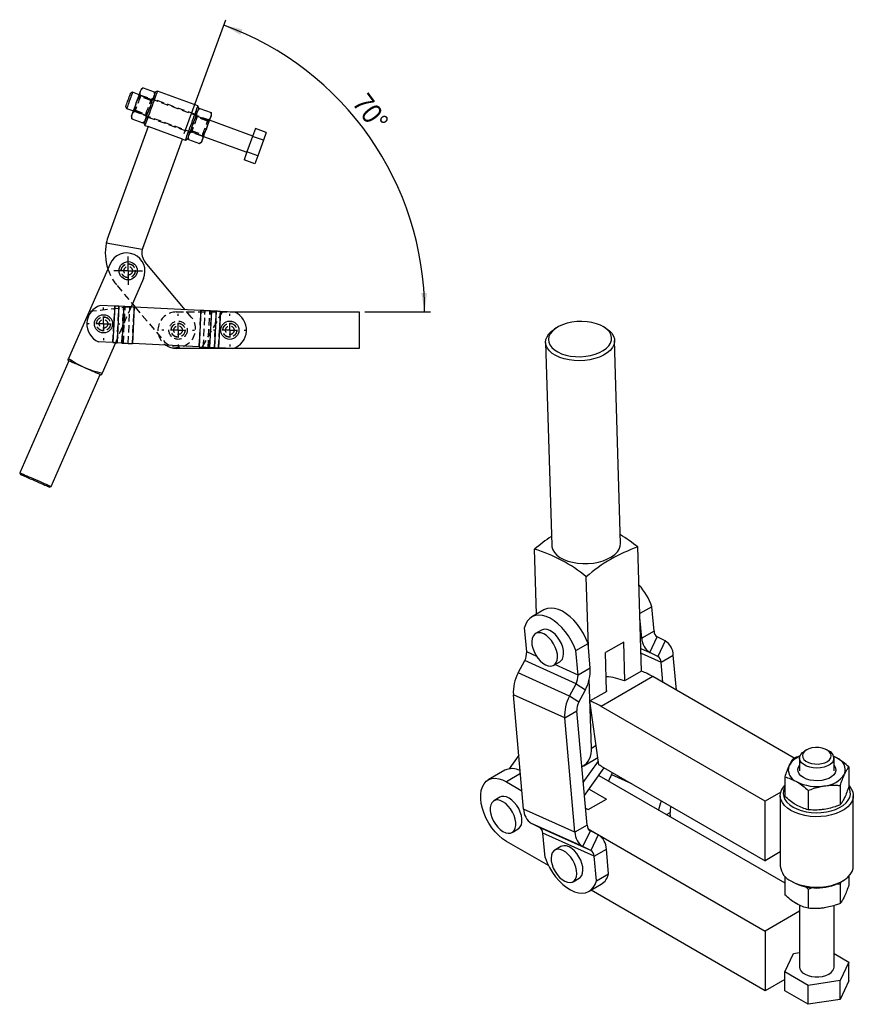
# Model space of a CAD drawing. Extents: x 62 to 368, y 48 to 282.
# Tile 4 of 4: x 223 to 368, y 111 to 282. Entities that reach past the tile are written whole.
import ezdxf

# ---------------------------------------------------------------- set-up
doc = ezdxf.new("R2010")
doc.units = 0
doc.linetypes.add('SLD-SÓLIDA', pattern=[0])
doc.linetypes.add('SLD-TRACEJADA', pattern=[1.905, 1.27, -0.635])
doc.layers.get('0').update_dxf_attribs({"linetype": 'CONTINUOUS'})
doc.styles.add('SLDTEXTSTYLE0', font='GOTHIC.TTF', dxfattribs={"width": 0.913})
doc.dimstyles.new('SLDDIMSTYLE5', dxfattribs={"dimtxt": 3.5, "dimasz": 3.302, "dimexe": 0, "dimexo": 0.0625, "dimgap": 0.875, "dimtad": 1, "dimdec": 4, "dimlfac": 2, "dimzin": 12, "dimtxsty": 'SLDTEXTSTYLE0', "dimsah": 1, "dimcen": 0.09, "dimazin": 3, "dimtfac": 1, "dimtofl": 0, "dimtmove": 0, "dimatfit": 3, "dimtolj": 1, "dimtzin": 12})

# ---------------------------------------------------------------- blocks, each defined once
blk = doc.blocks.new('*D11')
for p, q in [((251.43, 262.28), (258.65, 282.1)), ((282.85, 231.26), (294.24, 231.26))]:
    blk.add_line(p, q)
blk.add_arc((240.14, 231.26), 53.1, 0, 70)
for points in [[(258.3, 281.16), (261.18, 279.47), (261.56, 280.41)], [(293.24, 231.26), (293.65, 234.58), (292.63, 234.55)]]:
    blk.add_solid(points)
at = {"insert": (283.33, 269.65, 0.05), "char_height": 3.5, "attachment_point": 1, "rotation": 306.7268, "style": 'SLDTEXTSTYLE0'}
blk.add_mtext('70°', dxfattribs=at)
blk = doc.blocks.new('SW_CENTERMARKSYMBOL_4')
at = {"color": 0}
for p, q in [((0, 2.5), (0, 2.8375)), ((-2.5, 0), (-2.8375, 0)), ((0, 0), (-1.25, 0)), ((0, 0), (0, 1.25)), ((0, 0), (0, -1.25)), ((0, 0), (1.25, 0)), ((2.5, 0), (2.8375, 0)), ((0, -2.5), (0, -2.8375))]:
    blk.add_line(p, q, dxfattribs=at)
blk = doc.blocks.new('SW_CENTERMARKSYMBOL_5')
at = {"color": 0}
for p, q in [((0, 1.25), (0, 2.475)), ((-1.25, 0), (-2.475, 0)), ((0, 0), (-1.25, 0)), ((0, 0), (0, 1.25)), ((0, 0), (0, -1.25)), ((0, 0), (1.25, 0)), ((1.25, 0), (2.475, 0)), ((0, -1.25), (0, -2.475))]:
    blk.add_line(p, q, dxfattribs=at)
blk = doc.blocks.new('SW_CENTERMARKSYMBOL_6')
at = {"color": 0}
for p, q in [((0, 2.5), (0, 2.8375)), ((-2.5, 0), (-2.8375, 0)), ((0, 0), (-1.25, 0)), ((0, 0), (0, 1.25)), ((0, 0), (0, -1.25)), ((0, 0), (1.25, 0)), ((2.5, 0), (2.8375, 0)), ((0, -2.5), (0, -2.8375))]:
    blk.add_line(p, q, dxfattribs=at)
blk = doc.blocks.new('SW_CENTERMARKSYMBOL_7')
at = {"color": 0}
for p, q in [((0, 2.5), (0, 2.8375)), ((-2.5, 0), (-2.8375, 0)), ((0, 0), (-1.25, 0)), ((0, 0), (0, 1.25)), ((0, 0), (0, -1.25)), ((0, 0), (1.25, 0)), ((2.5, 0), (2.8375, 0)), ((0, -2.5), (0, -2.8375))]:
    blk.add_line(p, q, dxfattribs=at)

msp = doc.modelspace()

# ---------------------------------------------------------------- linework, layer by layer
at = {"color": 7, "linetype": 'SLD-SÓLIDA'}
for p, q in [((242.423227, 269.470628), (242.102799, 269.321211)), ((243.597843, 269.043103), (242.423227, 269.470628)), ((243.788302, 268.913522), (245.717883, 268.211212)), ((244.281965, 270.269852), (243.939863, 269.982796)), ((244.281965, 270.269852), (246.211547, 269.567542)), ((246.289095, 269.127745), (246.211547, 269.567542)), ((246.754882, 269.676533), (246.434453, 269.527115)), ((253.802576, 267.11138), (246.754882, 269.676533)), ((241.247749, 266.971979), (241.397167, 266.651549)), ((241.397167, 266.651549), (242.571783, 266.224023)), ((242.800974, 266.200863), (244.730556, 265.498553)), ((253.951995, 266.790953), (253.802576, 267.11138)), ((254.148737, 266.678643), (253.806636, 266.391583)), ((254.148737, 266.678643), (256.078319, 265.976332)), ((256.155867, 265.536532), (256.078319, 265.976332)), ((242.229763, 265.284333), (242.307311, 264.844533)), ((242.307311, 264.844533), (244.236893, 264.142223)), ((244.236893, 264.142223), (244.578994, 264.429282)), ((244.433636, 264.029913), (244.583054, 263.709486)), ((253.655074, 265.322313), (255.584656, 264.620002)), ((263.331389, 261.86068), (255.813847, 264.596842)), ((245.123377, 263.512824), (238.225615, 244.561378)), ((244.583054, 263.709486), (245.123377, 263.512824)), ((251.090425, 261.340994), (245.123377, 263.512824)), ((252.667747, 262.609653), (254.597328, 261.907343)), ((263.805685, 263.163801), (263.312021, 261.807472)), ((265.68507, 262.47976), (263.805685, 263.163801)), ((265.68507, 262.47976), (265.191408, 261.12343)), ((244.192663, 242.38955), (251.090425, 261.340994)), ((251.090425, 261.340994), (251.630748, 261.144333)), ((251.630748, 261.144333), (251.951176, 261.29375)), ((252.096535, 261.69312), (252.174083, 261.253323)), ((252.174083, 261.253323), (254.103665, 260.551013)), ((254.103665, 260.551013), (254.445767, 260.838069)), ((254.787787, 261.777762), (262.305327, 259.041602)), ((263.312021, 261.807472), (262.324694, 259.09481)), ((265.191408, 261.12343), (263.312021, 261.807472)), ((265.191408, 261.12343), (264.204079, 258.410771)), ((262.324694, 259.09481), (261.831031, 257.738482)), ((264.204079, 258.410771), (262.324694, 259.09481)), ((263.710417, 257.054441), (261.831031, 257.738482)), ((264.204079, 258.410771), (263.710417, 257.054441)), ((244.110636, 242.116719), (237.853872, 243.219955)), ((251.562211, 231.66221), (244.626784, 239.92753)), ((238.508506, 239.624454), (231.314758, 223.192998)), ((244.325457, 237.077772), (242.162515, 232.137332)), ((239.331987, 232.280405), (236.837992, 232.406467)), ((239.331987, 232.280405), (239.011426, 225.938501)), ((240.062408, 232.243484), (239.741847, 225.901581)), ((240.888489, 232.201729), (240.062408, 232.243484)), ((240.888489, 232.201729), (240.567928, 225.859826)), ((242.714542, 232.109428), (242.393981, 225.767525)), ((242.406526, 232.694685), (242.905723, 232.099765)), ((254.330088, 231.522304), (242.714542, 232.109428)), ((254.330088, 231.522304), (254.009527, 225.1804)), ((256.156141, 231.430003), (255.83558, 225.0881)), ((256.982222, 231.388248), (256.156141, 231.430003)), ((256.982222, 231.388248), (256.661661, 225.046344)), ((257.712643, 231.351327), (257.392082, 225.009424)), ((260.206638, 231.225265), (257.712643, 231.351327)), ((259.428201, 231.264612), (281.848009, 231.264612)), ((281.848009, 231.264612), (281.848009, 224.914612)), ((316.130872, 228.475792), (315.766784, 228.236145)), ((324.667976, 228.50071), (324.290298, 228.718304)), ((327.330209, 191.016012), (326.281257, 226.308397)), ((239.011426, 225.938501), (236.517431, 226.064564)), ((239.439179, 225.91688), (237.131708, 220.646317)), ((240.567928, 225.859826), (239.741847, 225.901581)), ((254.009527, 225.1804), (242.393981, 225.767525)), ((259.267818, 224.914612), (250.023009, 224.914612)), ((256.661661, 225.046344), (255.83558, 225.0881)), ((259.886077, 224.883361), (257.392082, 225.009424)), ((281.848009, 224.914612), (259.97947, 224.914612)), ((314.286554, 225.951898), (315.335506, 190.659506)), ((231.320763, 222.770362), (222.797178, 203.301383)), ((228.293508, 200.895071), (236.817094, 220.364049)), ((222.797178, 203.301383), (222.925927, 202.972107)), ((227.964232, 200.766319), (228.293508, 200.895071)), ((330.97112, 168.789416), (330.329368, 190.381387)), ((312.710504, 178.705494), (312.374327, 190.016319)), ((321.713601, 172.933812), (321.349112, 185.197196)), ((332.75693, 179.996019), (330.673782, 178.793443)), ((333.137957, 175.721767), (332.75693, 179.996019)), ((313.982396, 179.439743), (311.861075, 178.215131)), ((331.016637, 174.497155), (330.693857, 178.118004)), ((310.987227, 172.123423), (310.606199, 176.397678)), ((313.589438, 175.933005), (312.528777, 175.320698)), ((333.137957, 175.721767), (331.016637, 174.497155)), ((332.419925, 172.016677), (333.699273, 174.729575)), ((335.079879, 174.037971), (333.699273, 174.729575)), ((319.534033, 172.362603), (321.655354, 173.587215)), ((322.036381, 169.312963), (321.655354, 173.587215)), ((327.871763, 173.852185), (324.689783, 172.015266)), ((328.071982, 167.11578), (327.871763, 173.852185)), ((335.079879, 174.037971), (333.800532, 171.325076)), ((319.915061, 168.088351), (319.534033, 172.362603)), ((324.890002, 165.278862), (324.689783, 172.015266)), ((333.800532, 171.325076), (332.419925, 172.016677)), ((334.361845, 170.332885), (336.483165, 171.557497)), ((337.025564, 165.473034), (336.483165, 171.557497)), ((309.520905, 168.472094), (310.649097, 170.611996)), ((319.576932, 166.576921), (310.649097, 170.611996)), ((315.703519, 169.821287), (316.764179, 170.433593)), ((334.674063, 166.830527), (334.361845, 170.332885)), ((318.44874, 164.437018), (309.520905, 168.472094)), ((322.036381, 169.312963), (319.915061, 168.088351)), ((330.97112, 168.789416), (328.001271, 167.074959)), ((318.44874, 164.437018), (319.576932, 166.576921)), ((319.576932, 166.576921), (321.191057, 165.53439)), ((322.234408, 155.411075), (321.879065, 167.366719)), ((332.93358, 167.835285), (323.953324, 162.651094)), ((357.499158, 153.653879), (332.93358, 167.835285)), ((317.603415, 160.658449), (308.675581, 164.693524)), ((310.450182, 144.786588), (308.675581, 164.693524)), ((320.062865, 163.39449), (318.44874, 164.437018)), ((320.062865, 163.39449), (321.191057, 165.53439)), ((321.990864, 163.605225), (324.960712, 165.319682)), ((324.960712, 165.319682), (324.887943, 165.348097)), ((323.551076, 152.486729), (321.990864, 163.605225)), ((317.603415, 160.658449), (319.724735, 161.883061)), ((321.499337, 141.976125), (319.724735, 161.883061)), ((352.474768, 146.186014), (323.953324, 162.651094)), ((319.378017, 140.751513), (317.603415, 160.658449)), ((309.612113, 154.18779), (307.934779, 151.801245)), ((359.686968, 155.085978), (359.333357, 154.881779)), ((363.576689, 154.881778), (363.223078, 155.085977)), ((320.836, 149.417232), (323.458251, 153.148223)), ((320.921758, 152.321226), (323.375524, 153.737756)), ((358.455025, 153.657364), (358.455025, 151.446942)), ((364.455022, 151.446943), (364.455022, 153.657366)), ((307.191817, 151.538036), (304.292679, 149.864399)), ((321.039385, 147.13572), (324.452944, 151.992602)), ((323.953324, 152.281026), (352.474768, 135.815947)), ((325.742291, 150.809694), (325.919565, 151.145939)), ((367.0318, 152.113996), (367.0318, 148.760595)), ((307.467421, 149.550023), (310.164336, 147.993127)), ((323.51313, 150.655415), (355.878248, 131.97143)), ((355.878247, 150.388725), (355.878247, 147.035324)), ((321.839584, 148.27426), (324.849766, 146.536518)), ((355.20095, 147.759806), (352.474768, 146.186014)), ((359.960733, 148.031956), (359.960733, 144.678555)), ((365.537507, 148.894593), (365.537507, 145.541192)), ((306.33967, 146.849361), (305.279009, 146.237055)), ((321.667786, 144.6996), (324.849766, 146.536518)), ((352.474768, 135.815947), (352.474768, 146.186014)), ((355.105025, 147.125036), (355.105025, 134.876924)), ((367.805022, 134.876925), (367.805022, 147.125038)), ((319.378017, 140.751513), (310.450182, 144.786588)), ((321.234242, 144.94988), (321.667786, 144.6996)), ((336.015917, 143.43771), (335.94612, 144.220662)), ((320.781303, 138.271039), (311.853469, 142.306113)), ((313.234075, 141.61451), (311.853469, 142.306113)), ((308.453751, 140.737645), (309.514412, 141.349951)), ((322.16191, 137.579436), (313.234075, 141.61451)), ((322.723224, 136.587246), (313.79539, 140.62232)), ((314.176417, 136.348066), (313.79539, 140.62232)), ((321.499337, 141.976125), (319.378017, 140.751513)), ((320.781303, 138.271039), (322.060651, 140.983936)), ((321.690216, 141.339378), (352.474768, 123.567835)), ((323.441258, 140.292332), (322.060651, 140.983936)), ((314.766573, 134.966244), (307.467421, 139.179955)), ((323.441258, 140.292332), (322.16191, 137.579436)), ((316.946271, 138.277076), (315.885611, 137.66477)), ((322.16191, 137.579436), (320.781303, 138.271039)), ((322.723224, 136.587246), (324.844544, 137.811858)), ((325.225571, 133.537605), (324.844544, 137.811858)), ((355.105024, 137.334361), (352.474768, 135.815947)), ((323.104251, 132.312993), (322.723224, 136.587246)), ((319.060352, 132.16536), (320.121013, 132.777666)), ((323.104251, 132.312993), (325.225571, 133.537605)), ((355.878247, 133.123826), (355.878247, 129.887968)), ((356.964166, 132.28525), (357.317777, 132.081049)), ((365.537507, 131.747235), (365.668906, 132.125305)), ((365.592269, 132.08105), (365.945881, 132.28525)), ((367.0318, 133.123825), (367.0318, 131.613239)), ((321.849376, 130.49554), (323.970696, 131.720152)), ((352.474768, 113.197766), (322.180137, 130.686484)), ((359.439108, 131.325836), (359.960733, 130.884597)), ((359.960733, 130.884597), (360.715986, 131.15781)), ((359.960733, 130.884597), (359.960733, 127.531199)), ((364.972782, 131.785347), (365.537507, 131.747235)), ((365.537507, 131.747235), (365.537507, 128.393836)), ((358.455024, 127.020163), (352.474768, 123.567835)), ((358.455025, 128.087252), (358.455025, 117.321297)), ((364.455022, 117.321299), (364.455022, 128.016296)), ((352.474768, 123.567835), (352.474768, 113.197766)), ((355.878247, 116.458662), (357.37254, 119.678065)), ((357.37254, 119.678065), (358.455024, 119.845507)), ((364.455021, 119.671476), (367.0318, 118.183933)), ((367.0318, 118.183933), (365.537507, 114.96453)), ((367.0318, 114.91777), (367.0318, 118.183933)), ((355.878249, 115.162554), (352.474768, 113.197766)), ((359.960733, 114.101893), (355.878247, 116.458662)), ((355.878247, 113.192499), (355.878247, 116.458662)), ((365.537507, 114.96453), (359.960733, 114.101893)), ((365.537507, 111.698367), (365.537507, 114.96453)), ((367.0318, 114.91777), (365.537507, 111.698367)), ((359.960733, 110.83573), (355.878247, 113.192499)), ((359.960733, 110.83573), (359.960733, 114.101893)), ((365.537507, 111.698367), (359.960733, 110.83573))]:
    msp.add_line(p, q, dxfattribs=at)
at = {"color": 7, "linetype": 'SLD-TRACEJADA'}
for p, q in [((255.813847, 264.596842), (243.597843, 269.043103)), ((243.774118, 268.712901), (243.648412, 269.182041)), ((245.59979, 268.048409), (243.774118, 268.712901)), ((245.997644, 268.32699), (245.59979, 268.048409)), ((246.22475, 268.220007), (246.075332, 268.540438)), ((253.272445, 265.654858), (246.22475, 268.220007)), ((242.521214, 266.085088), (242.919068, 266.363669)), ((242.571783, 266.224023), (254.787787, 261.777762)), ((242.919068, 266.363669), (244.74474, 265.699178)), ((244.74474, 265.699178), (244.870445, 265.230037)), ((253.592873, 265.804276), (253.272445, 265.654858)), ((253.64089, 265.121687), (253.515185, 265.590828)), ((244.792757, 265.016589), (245.113185, 265.166007)), ((245.113185, 265.166007), (252.16088, 262.600858)), ((255.466562, 264.457196), (253.64089, 265.121687)), ((255.864416, 264.735777), (255.466562, 264.457196)), ((252.16088, 262.600858), (252.310298, 262.280427)), ((252.387986, 262.493875), (252.78584, 262.772456)), ((252.78584, 262.772456), (254.611512, 262.107965)), ((254.611512, 262.107965), (254.737218, 261.638824)), ((239.762401, 235.845829), (242.406526, 232.694685)), ((234.902576, 231.388041), (242.189854, 232.199778)), ((239.011426, 225.938501), (239.331987, 232.280405)), ((242.162515, 232.137332), (239.439179, 225.91688)), ((239.741847, 225.901581), (240.062408, 232.243484)), ((240.567928, 225.859826), (240.888489, 232.201729)), ((240.837479, 225.846201), (241.15804, 232.188104)), ((241.66356, 225.804445), (241.984121, 232.146349)), ((242.393981, 225.767525), (242.714542, 232.109428)), ((242.905723, 232.099765), (247.787733, 226.281612)), ((250.023009, 231.264612), (259.428201, 231.264612)), ((252.652115, 230.363313), (251.562211, 231.66221)), ((254.009527, 225.1804), (254.330088, 231.522304)), ((258.014183, 231.264612), (254.348009, 224.914612)), ((254.739948, 225.14348), (255.06051, 231.485383)), ((255.56603, 225.101724), (255.88659, 231.443628)), ((255.83558, 225.0881), (256.156141, 231.430003)), ((256.661661, 225.046344), (256.982222, 231.388248)), ((257.392082, 225.009424), (257.712643, 231.351327)), ((259.97947, 224.914612), (259.267818, 224.914612))]:
    msp.add_line(p, q, dxfattribs=at)
at = {"color": 8, "linetype": 'SLD-SÓLIDA'}
for p, q in [((330.798546, 174.595722), (331.016637, 174.497155)), ((312.726215, 171.33746), (310.987227, 172.123423)), ((330.854167, 172.724346), (332.419925, 172.016677)), ((330.878452, 171.90726), (334.361845, 170.332885)), ((319.915061, 168.088351), (315.869207, 169.916936)), ((322.234408, 155.411075), (323.072797, 155.895067)), ((309.900342, 150.954519), (307.467421, 149.550023)), ((325.742291, 150.809694), (329.24194, 149.227973)), ((335.30289, 143.849332), (335.94612, 144.220662))]:
    msp.add_line(p, q, dxfattribs=at)
at = {"color": 7, "linetype": 'SLD-SÓLIDA', "flags": 128}
for points in [[(241.247749, 266.971979), (241.254244, 266.989823), (241.282713, 267.068043), (241.332346, 267.204408), (241.400466, 267.391566), (241.483401, 267.619427), (241.57668, 267.875709), (241.675274, 268.146593), (241.773868, 268.417478), (241.867147, 268.673759), (241.950082, 268.901624), (242.018202, 269.088779), (242.067835, 269.225147), (242.096304, 269.303363), (242.102799, 269.321211)], [(242.423227, 269.470628), (242.420417, 269.462906), (242.398118, 269.40164), (242.354494, 269.281786), (242.291453, 269.108579), (242.211749, 268.889595), (242.118866, 268.634401), (242.016862, 268.354148), (241.910197, 268.06109), (241.803532, 267.768029), (241.701529, 267.487779), (241.608646, 267.232582), (241.528942, 267.013598), (241.4659, 266.840391), (241.422276, 266.720537), (241.399978, 266.659271), (241.397167, 266.651549)], [(243.084813, 267.633565), (243.196419, 267.940201), (243.306116, 268.241588), (243.412026, 268.532574), (243.512338, 268.808179), (243.605335, 269.063685), (243.689425, 269.29472), (243.76317, 269.497335), (243.825308, 269.668058)], [(243.825308, 269.668058), (243.874776, 269.803971), (243.910728, 269.902747), (243.932548, 269.962698), (243.939863, 269.982796)], [(245.434045, 266.778514), (245.583148, 267.188169), (245.72892, 267.588679), (245.868106, 267.971087), (245.997595, 268.326856), (246.114495, 268.648036), (246.216196, 268.927455), (246.300424, 269.15887), (246.365299, 269.337114), (246.409371, 269.458201), (246.431656, 269.51943), (246.434453, 269.527115)], [(246.754882, 269.676533), (246.743829, 269.646164), (246.710894, 269.555677), (246.65675, 269.406918), (246.582497, 269.202907), (246.489647, 268.947806), (246.38009, 268.646799), (246.256057, 268.306024), (246.120073, 267.932408), (245.974905, 267.533563), (245.823509, 267.117608), (245.668968, 266.693007)], [(242.344318, 265.599068), (242.406456, 265.769795), (242.480201, 265.972406), (242.564291, 266.203441), (242.657288, 266.458947), (242.757599, 266.734552), (242.86351, 267.025538), (242.973207, 267.326929), (243.084813, 267.633565)], [(242.229763, 265.284333), (242.237078, 265.304431), (242.258898, 265.364379), (242.29485, 265.463155), (242.344318, 265.599068)], [(244.433636, 264.029913), (244.436433, 264.037598), (244.458718, 264.098827), (244.50279, 264.219914), (244.567665, 264.398154), (244.651893, 264.629569), (244.753594, 264.908988), (244.870494, 265.230171), (244.999983, 265.58594), (245.139169, 265.968349), (245.284941, 266.368855), (245.434045, 266.778514)], [(245.668968, 266.693007), (245.514426, 266.26841), (245.36303, 265.852451), (245.217863, 265.453607), (245.081878, 265.079994), (244.957845, 264.739215), (244.848289, 264.438212), (244.755439, 264.183108), (244.681186, 263.9791), (244.627041, 263.830338), (244.594107, 263.73985), (244.583054, 263.709486)], [(252.716662, 264.127858), (252.871204, 264.552455), (253.0226, 264.968414), (253.167767, 265.367258), (253.303752, 265.740871), (253.427785, 266.08165), (253.537341, 266.382653), (253.630191, 266.637757), (253.704444, 266.841766), (253.758589, 266.990528), (253.791523, 267.081015), (253.802576, 267.11138)], [(253.951995, 266.790953), (253.949197, 266.783267), (253.926912, 266.722038), (253.88284, 266.600952), (253.817965, 266.422711), (253.733737, 266.191296), (253.632036, 265.911877), (253.515136, 265.590694), (253.385647, 265.234925), (253.246461, 264.852516), (253.100689, 264.45201), (252.951585, 264.042351)], [(256.041312, 265.221797), (256.090781, 265.35771), (256.126732, 265.456487), (256.148552, 265.516434), (256.155867, 265.536532)], [(251.630748, 261.144333), (251.641801, 261.174701), (251.674736, 261.265189), (251.72888, 261.413947), (251.803133, 261.617959), (251.895984, 261.873059), (252.00554, 262.174062), (252.129573, 262.514841), (252.265557, 262.888458), (252.410725, 263.287302), (252.562121, 263.703257), (252.716662, 264.127858)], [(252.951585, 264.042351), (252.802482, 263.632696), (252.65671, 263.232186), (252.517524, 262.849778), (252.388035, 262.494009), (252.271135, 262.172829), (252.169434, 261.89341), (252.085206, 261.661995), (252.020331, 261.483751), (251.976259, 261.362664), (251.953974, 261.301436), (251.951176, 261.29375)], [(255.300817, 263.1873), (255.412424, 263.493937), (255.522121, 263.795327), (255.628031, 264.086314), (255.728342, 264.361918), (255.821339, 264.617425), (255.905429, 264.84846), (255.979175, 265.051071), (256.041312, 265.221797)], [(254.560322, 261.152808), (254.62246, 261.32353), (254.696205, 261.526145), (254.780295, 261.75718), (254.873291, 262.012687), (254.973603, 262.288291), (255.079514, 262.579277), (255.189211, 262.880664), (255.300817, 263.1873)], [(254.445767, 260.838069), (254.453082, 260.858167), (254.474902, 260.918118), (254.510854, 261.016894), (254.560322, 261.152808)], [(240.062408, 232.243484), (239.988852, 232.247203), (239.908396, 232.251269), (239.821885, 232.255642), (239.730228, 232.260275), (239.634387, 232.265119), (239.535369, 232.270124), (239.434215, 232.275237), (239.331987, 232.280405)], [(242.714542, 232.109428), (242.458972, 232.122347), (242.206087, 232.135129), (241.958543, 232.147642), (241.71894, 232.159753), (241.489797, 232.171335), (241.273519, 232.182267), (241.072378, 232.192434), (240.888489, 232.201729)], [(256.156141, 231.430003), (255.972252, 231.439298), (255.771111, 231.449465), (255.554833, 231.460397), (255.32569, 231.47198), (255.086087, 231.484091), (254.838544, 231.496603), (254.585658, 231.509385), (254.330088, 231.522304)], [(257.712643, 231.351327), (257.610415, 231.356495), (257.509261, 231.361608), (257.410244, 231.366613), (257.314402, 231.371457), (257.222745, 231.37609), (257.136234, 231.380463), (257.055778, 231.38453), (256.982222, 231.388248)], [(316.382479, 224.300171), (317.056316, 223.994464), (317.813425, 223.754818), (318.634199, 223.587445), (319.49738, 223.496685), (320.380612, 223.484876), (321.261019, 223.552331), (322.115802, 223.697302), (322.922818, 223.916034), (323.661168, 224.202869), (324.31173, 224.550367), (324.857654, 224.94953), (325.284801, 225.390021), (325.582108, 225.860438), (325.741874, 226.348593), (325.759961, 226.841841), (325.635902, 227.327404), (325.37291, 227.792715), (324.977797, 228.225716), (324.460793, 228.615199), (323.835292, 228.95107), (323.117492, 229.224635), (322.325983, 229.428803), (321.481267, 229.558291), (320.605219, 229.609741), (319.720531, 229.581827), (318.850114, 229.475269), (318.016512, 229.292821), (317.241314, 229.03922), (316.544599, 228.721023), (315.944409, 228.346478), (315.456291, 227.92528), (315.092887, 227.468348), (314.863607, 226.987505), (314.774391, 226.495208), (314.827548, 226.004207), (315.021703, 225.52722), (315.351827, 225.076607), (315.809369, 224.664024), (316.382479, 224.300171)], [(316.041266, 223.680923), (315.443745, 224.057173), (314.959676, 224.482007), (314.6004, 224.945475), (314.374342, 225.436714), (314.286799, 225.9442), (314.339823, 226.456047), (314.532171, 226.960261), (314.859335, 227.445007), (315.313646, 227.898941), (315.766784, 228.236145)], [(324.667976, 228.50071), (324.838671, 228.397899), (325.381057, 227.996182), (325.803971, 227.550721), (326.097498, 227.071964), (326.25476, 226.57113), (326.272071, 226.059965), (326.149024, 225.550439), (325.888504, 225.054507), (325.496616, 224.583781), (324.982546, 224.149302), (324.358345, 223.761255), (323.638643, 223.428733), (322.840308, 223.159524), (321.982054, 222.959948), (321.083996, 222.834678), (320.167184, 222.786657), (319.253109, 222.816996), (318.363194, 222.925), (317.5183, 223.108124), (316.738229, 223.362082), (316.041266, 223.680923)], [(239.011426, 225.938501), (239.113654, 225.933334), (239.214808, 225.928221), (239.313826, 225.923216), (239.409667, 225.918372), (239.501324, 225.913739), (239.587835, 225.909366), (239.668291, 225.905299), (239.741847, 225.901581)], [(240.567928, 225.859826), (240.751818, 225.85053), (240.952958, 225.840364), (241.169236, 225.829432), (241.398379, 225.817849), (241.637982, 225.805738), (241.885526, 225.793226), (242.138411, 225.780443), (242.393981, 225.767525)], [(254.009527, 225.1804), (254.265097, 225.167482), (254.517983, 225.1547), (254.765526, 225.142187), (255.005128, 225.130076), (255.234273, 225.118493), (255.45055, 225.107561), (255.651691, 225.097395), (255.83558, 225.0881)], [(256.661661, 225.046344), (256.735217, 225.042626), (256.815673, 225.038559), (256.902184, 225.034186), (256.993842, 225.029554), (257.089683, 225.024709), (257.1887, 225.019704), (257.289855, 225.014591), (257.392082, 225.009424)], [(231.175216, 222.874266), (231.18397, 222.894261), (231.210206, 222.954187), (231.253844, 223.053865), (231.314758, 223.192998)], [(236.817094, 220.364049), (236.815261, 220.364851), (236.77138, 220.384063), (236.669902, 220.42849), (236.512988, 220.497188), (236.303983, 220.588691), (236.047342, 220.701049), (235.748535, 220.831868), (235.41393, 220.978359), (235.050658, 221.137401), (234.666463, 221.305603), (234.269532, 221.479381), (233.868325, 221.65503), (233.471394, 221.828808), (233.087199, 221.99701), (232.723927, 222.156052), (232.389322, 222.302543), (232.090515, 222.433362), (231.833874, 222.54572), (231.624869, 222.637223), (231.467956, 222.705921), (231.366477, 222.750348), (231.322597, 222.769559), (231.320763, 222.770362)], [(237.131708, 220.646317), (237.070796, 220.507183), (237.027156, 220.407506), (237.000921, 220.34758), (236.992166, 220.327585)], [(222.797178, 203.301383), (222.813664, 203.294165), (222.886536, 203.262262), (223.016079, 203.205548), (223.199528, 203.125233), (223.432973, 203.02303), (223.71144, 202.901116), (224.028993, 202.76209), (224.378865, 202.608915), (224.753598, 202.444855), (225.145206, 202.273408), (225.545343, 202.098228)], [(225.445078, 201.869214), (225.060534, 202.037569), (224.685, 202.201979), (224.327281, 202.358589), (223.995764, 202.50373), (223.698217, 202.633996), (223.441616, 202.746337), (223.231973, 202.838119), (223.074205, 202.907192), (222.972007, 202.951932), (222.927777, 202.971298), (222.925927, 202.972107)], [(225.545343, 202.098228), (225.945478, 201.923046), (226.337086, 201.751599), (226.711821, 201.587539), (227.061692, 201.434365), (227.379245, 201.295339), (227.657713, 201.173425), (227.891158, 201.071221), (228.074606, 200.990906), (228.204148, 200.934192), (228.277022, 200.902289), (228.293508, 200.895071)], [(227.964232, 200.766319), (227.962382, 200.76713), (227.918152, 200.786494), (227.815954, 200.831236), (227.658186, 200.900309), (227.448543, 200.992091), (227.191942, 201.104431), (226.894395, 201.234698), (226.562878, 201.379838), (226.205159, 201.536449), (225.829625, 201.700857), (225.445078, 201.869214)], [(315.335506, 190.659506), (315.362003, 190.396774), (315.519265, 189.895943), (315.812793, 189.417186), (316.235706, 188.971728), (316.778092, 188.570004), (317.427239, 188.221438), (318.16793, 187.934196), (318.982803, 187.715009), (319.85276, 187.569017), (320.75741, 187.499644), (321.675548, 187.508513), (322.585653, 187.595412), (323.466393, 187.758316), (324.297125, 187.993394), (325.058377, 188.295145), (325.732307, 188.65649), (326.303117, 189.068966), (326.757429, 189.522896), (327.084593, 190.007648), (327.276941, 190.511856), (327.330209, 191.016012)], [(319.534033, 172.362603), (319.183797, 173.242137), (318.753765, 174.103396), (318.252667, 174.928897), (317.69067, 175.701892), (317.07918, 176.406687), (316.430606, 177.028988), (315.758111, 177.55616), (315.075341, 177.977505), (314.396154, 178.284475), (313.734332, 178.470839), (313.103307, 178.532813), (312.515884, 178.469142), (311.983984, 178.281115), (311.518402, 177.972553), (311.128586, 177.549714), (310.822448, 177.021181), (310.606199, 176.397678)], [(321.655354, 173.587215), (321.305117, 174.466749), (320.875085, 175.328008), (320.373987, 176.153509), (319.81199, 176.926504), (319.2005, 177.6313), (318.551926, 178.2536), (317.879431, 178.780772), (317.196661, 179.202118), (316.517474, 179.509087), (315.855652, 179.695451), (315.224627, 179.757426), (314.637204, 179.693754), (314.105304, 179.505728), (313.982396, 179.439743)], [(315.293342, 174.098952), (314.870156, 174.577645), (314.414017, 174.968635), (313.944859, 175.254835), (313.483188, 175.423742), (313.049179, 175.467967), (312.661803, 175.385581), (312.337989, 175.180186), (312.091889, 174.860754), (311.934258, 174.44125), (311.871986, 173.940008), (311.907795, 173.37893), (312.04012, 172.782544), (312.263177, 172.176911), (312.567218, 171.588501), (312.938955, 171.04303), (313.362141, 170.56434), (313.81828, 170.17335), (314.287438, 169.88715), (314.749109, 169.718243), (315.183118, 169.674018), (315.570493, 169.756404), (315.894307, 169.961799), (316.140408, 170.281231), (316.298039, 170.700735), (316.360311, 171.201977), (316.324502, 171.763052), (316.192176, 172.359441), (315.969119, 172.965074), (315.665079, 173.553481), (315.293342, 174.098952)], [(316.354002, 174.711258), (315.930816, 175.189951), (315.474677, 175.580941), (315.005519, 175.867141), (314.543848, 176.036049), (314.109839, 176.080274), (313.722464, 175.997888), (313.589438, 175.933005)], [(316.764179, 170.433593), (316.954968, 170.574105), (317.201068, 170.893538), (317.358699, 171.313041), (317.420971, 171.814283), (317.385162, 172.375359), (317.252837, 172.971747), (317.02978, 173.57738), (316.725739, 174.165788), (316.354002, 174.711258)], [(364.352799, 153.209127), (364.118137, 152.859992), (363.758949, 152.548142), (363.292032, 152.288158), (362.73922, 152.092196), (362.126359, 151.96942), (361.482106, 151.925572), (360.83659, 151.962698), (360.219985, 152.079068), (359.661134, 152.269236), (359.186164, 152.52431), (358.817279, 152.832366), (358.571735, 153.178998), (358.46101, 153.547997), (358.490283, 153.922109), (358.658185, 154.283842), (358.956862, 154.616282), (359.333357, 154.881779)], [(363.869836, 153.692101), (363.954517, 154.03657), (363.893936, 154.382729), (363.691612, 154.71046), (363.359306, 155.000716), (362.916326, 155.23663), (362.388426, 155.404488), (361.806281, 155.494535), (361.203718, 155.501543), (360.615763, 155.425098), (360.076579, 155.269648), (359.617508, 155.044225), (359.265227, 154.761928), (359.040211, 154.439164), (358.95553, 154.094695), (359.016116, 153.748534), (359.218435, 153.420806), (359.550741, 153.13055), (359.993721, 152.894636), (360.521622, 152.726778), (361.103767, 152.63673), (361.70633, 152.629723), (362.294284, 152.706168), (362.833468, 152.861617), (363.292539, 153.087041), (363.64482, 153.369338), (363.869836, 153.692101)], [(364.99056, 153.65703), (364.498831, 153.905977), (364.41402, 153.942727)], [(362.308014, 149.778269), (361.627508, 149.716047), (360.939462, 149.736863), (360.273946, 149.839809), (359.660054, 150.02038), (359.124609, 150.270689), (358.691009, 150.579798), (358.378217, 150.93419), (358.199891, 151.318384), (358.163832, 151.715585), (358.271616, 152.108433), (358.455023, 152.403685)], [(364.455026, 152.403683), (364.53183, 152.297833), (364.710157, 151.913639), (364.746215, 151.516439), (364.638431, 151.123591), (364.39152, 150.752263), (364.016271, 150.418684), (363.529081, 150.137435), (362.951243, 149.920808), (362.308014, 149.778269)], [(307.467421, 139.179955), (306.798202, 139.624199), (306.143933, 140.174345), (305.519228, 140.818103), (304.938042, 141.541092), (304.413358, 142.327163), (303.956898, 143.158755), (303.578856, 144.017293), (303.287679, 144.883597), (303.08987, 145.738317), (302.989848, 146.562358), (302.989848, 147.337315), (303.08987, 148.045874), (303.287679, 148.672208), (303.578856, 149.202327), (303.956898, 149.624387), (304.413358, 149.928961), (304.938042, 150.109245), (305.519228, 150.161211), (306.143933, 150.0837), (306.798202, 149.878442), (307.467421, 149.550023)], [(356.964898, 144.53294), (356.345826, 144.948226), (355.840892, 145.412134), (355.461365, 145.914308), (355.215728, 146.443525), (355.109464, 146.98797), (355.14495, 147.535474), (355.321394, 148.07381), (355.634853, 148.590952), (355.878246, 148.878138)], [(355.878249, 148.553341), (355.84487, 148.490398), (355.657536, 147.984802), (355.606099, 147.468618), (355.691747, 146.953957), (355.912486, 146.452872), (356.263136, 145.977112), (356.735481, 145.537827), (357.318452, 145.145313)], [(367.031797, 148.878138), (367.069155, 148.83794), (367.448683, 148.335767), (367.694319, 147.806549), (367.800584, 147.262104), (367.765097, 146.7146), (367.588653, 146.176264), (367.275194, 145.659122), (366.831725, 145.174725), (366.268145, 144.733897), (365.597049, 144.346482), (364.83343, 144.021134), (363.994338, 143.765124), (363.098525, 143.584168), (362.165999, 143.482309), (361.21759, 143.461823), (360.274483, 143.523169), (359.357751, 143.664972), (358.487867, 143.884068), (357.684268, 144.17556), (356.964898, 144.53294)], [(357.318452, 145.145313), (357.998375, 144.808774), (358.75932, 144.536096), (359.58345, 144.333669), (360.451449, 144.20624), (361.34297, 144.156793), (362.237118, 144.18649), (363.11293, 144.294635), (363.949888, 144.478689), (364.728366, 144.734342), (365.430121, 145.0556), (366.038704, 145.434933), (366.539846, 145.863451), (366.921804, 146.33111), (367.175628, 146.826945), (367.295364, 147.339339), (367.278209, 147.856278), (367.124565, 148.365646), (367.0143, 148.584691)], [(306.866381, 140.894833), (307.333156, 140.682022), (307.77953, 140.591818), (308.185996, 140.628162), (308.534788, 140.789466), (308.810663, 141.068681), (309.001563, 141.453604), (309.099146, 141.927411), (309.099146, 142.469394), (309.001563, 143.055867), (308.810663, 143.661198), (308.534788, 144.258932), (308.185996, 144.822943), (307.77953, 145.328582), (307.333156, 145.753751), (306.866381, 146.079867), (306.399605, 146.292678), (305.953231, 146.382883), (305.546765, 146.346538), (305.197973, 146.185234), (304.922098, 145.906019), (304.731198, 145.521097), (304.633615, 145.04729), (304.633615, 144.505306), (304.731198, 143.918833), (304.922098, 143.313502), (305.197973, 142.715769), (305.546765, 142.151758), (305.953231, 141.646118), (306.399605, 141.22095), (306.866381, 140.894833)], [(309.514412, 141.349951), (309.595448, 141.401772), (309.871323, 141.680987), (310.062223, 142.06591), (310.159806, 142.539717), (310.159806, 143.0817), (310.062223, 143.668173), (309.871323, 144.273504), (309.595448, 144.871238), (309.246656, 145.435249), (308.84019, 145.940888), (308.393816, 146.366057), (307.927041, 146.692173), (307.460265, 146.904984), (307.013891, 146.995189), (306.607425, 146.958844), (306.33967, 146.849361)], [(318.650175, 136.443025), (318.226989, 136.921716), (317.77085, 137.312707), (317.301693, 137.598908), (316.840021, 137.767814), (316.406014, 137.81204), (316.018637, 137.729654), (315.694822, 137.524258), (315.448722, 137.204827), (315.291091, 136.785323), (315.228821, 136.284079), (315.26463, 135.723003), (315.396954, 135.126616), (315.620012, 134.520983), (315.924053, 133.932574), (316.295789, 133.387104), (316.718974, 132.908414), (317.175113, 132.517423), (317.644271, 132.231221), (318.105942, 132.062316), (318.539951, 132.01809), (318.927326, 132.100476), (319.251142, 132.305872), (319.497241, 132.625303), (319.654872, 133.044807), (319.717144, 133.546051), (319.681335, 134.107127), (319.549009, 134.703514), (319.325953, 135.309146), (319.021912, 135.897556), (318.650175, 136.443025)], [(319.710836, 137.055332), (319.28765, 137.534023), (318.83151, 137.925013), (318.362354, 138.211214), (317.900681, 138.38012), (317.466674, 138.424346), (317.079297, 138.341961), (316.946271, 138.277076)], [(320.121013, 132.777666), (320.311802, 132.918178), (320.557902, 133.237609), (320.715532, 133.657113), (320.777804, 134.158357), (320.741995, 134.719433), (320.60967, 135.31582), (320.386613, 135.921452), (320.082572, 136.509862), (319.710836, 137.055332)], [(314.176417, 136.348066), (314.526655, 135.468531), (314.956686, 134.607273), (315.457784, 133.781772), (316.019782, 133.008778), (316.631272, 132.30398), (317.279845, 131.681682), (317.952341, 131.154509), (318.63511, 130.733164), (319.314297, 130.426194), (319.97612, 130.239831), (320.607145, 130.177856), (321.194568, 130.241527), (321.726468, 130.429552), (322.19205, 130.738115), (322.581864, 131.160955), (322.888003, 131.689489), (323.104251, 132.312993)], [(356.964898, 132.284827), (357.684268, 131.927447), (358.487867, 131.635955), (359.357751, 131.416859), (360.274483, 131.275056), (361.21759, 131.213711), (362.165999, 131.234197), (363.098525, 131.336055), (363.994338, 131.517012), (364.83343, 131.773021), (365.597049, 132.098369), (366.268145, 132.485784), (366.831725, 132.926612), (367.275194, 133.411009), (367.588653, 133.928151), (367.765097, 134.466487), (367.805022, 134.876925)], [(358.455025, 117.321297), (358.499048, 117.025695), (358.67823, 116.665772), (358.987255, 116.336499), (359.41167, 116.053273), (359.931633, 115.829337), (360.522822, 115.675167), (361.157606, 115.597965), (361.806289, 115.601348), (362.438556, 115.68515), (363.024828, 115.845459), (363.537699, 116.074776), (363.95319, 116.362377), (364.251867, 116.694817), (364.419764, 117.056553), (364.455022, 117.321299)]]:
    msp.add_lwpolyline(points, dxfattribs=at)
at = {"color": 7, "linetype": 'SLD-TRACEJADA', "flags": 128}
for points in [[(243.774118, 268.712901), (243.767623, 268.695053), (243.739153, 268.616833), (243.689521, 268.480469), (243.621401, 268.293314), (243.538466, 268.065449), (243.445187, 267.809168), (243.346593, 267.538283), (243.247999, 267.267399), (243.15472, 267.011117), (243.071785, 266.783256), (243.003665, 266.596098), (242.954032, 266.459733), (242.925563, 266.381513), (242.919068, 266.363669)], [(244.74474, 265.699178), (244.745463, 265.701164), (244.7627, 265.748523), (244.802017, 265.856545), (244.861294, 266.019408), (244.937336, 266.228333), (245.026042, 266.472053), (245.122632, 266.737428), (245.221897, 267.010156), (245.318487, 267.275535), (245.407194, 267.519254), (245.483235, 267.728176), (245.542512, 267.891042)], [(245.542512, 267.891042), (245.581829, 267.999064), (245.599067, 268.04642), (245.59979, 268.048409)], [(253.64089, 265.121687), (253.634395, 265.103843), (253.605926, 265.025623), (253.556293, 264.889259), (253.488173, 264.7021), (253.405238, 264.474239), (253.311959, 264.217958), (253.213365, 263.947073), (253.114771, 263.676185), (253.021492, 263.419904), (252.938557, 263.192043), (252.870437, 263.004884), (252.820805, 262.86852), (252.792335, 262.7903), (252.78584, 262.772456)], [(254.611512, 262.107965), (254.612235, 262.109954), (254.629473, 262.157314), (254.66879, 262.265336), (254.728067, 262.428198), (254.804108, 262.63712), (254.892815, 262.880839), (254.989405, 263.146218), (255.08867, 263.418946), (255.185259, 263.684325), (255.273966, 263.928045), (255.350007, 264.136966), (255.409285, 264.299829)], [(255.409285, 264.299829), (255.448602, 264.407851), (255.465839, 264.45521), (255.466562, 264.457196)]]:
    msp.add_lwpolyline(points, dxfattribs=at)
at = {"color": 7, "linetype": 'SLD-SÓLIDA'}
for centre in [(241.670377, 238.431212), (237.37606, 229.200217), (259.348009, 228.089612)]:
    msp.add_circle(centre, 1.5875, dxfattribs=at)
at = {"color": 7, "linetype": 'SLD-TRACEJADA'}
for centre, radius in [((241.670377, 238.431212), 1.225), ((241.670377, 238.431212), 1.190625), ((241.670377, 238.431212), 0.75), ((237.37606, 229.200217), 1.225), ((237.37606, 229.200217), 1.190625), ((237.37606, 229.200217), 0.75), ((250.348009, 228.089612), 1.5875), ((250.348009, 228.089612), 1.225), ((250.348009, 228.089612), 1.190625), ((250.348009, 228.089612), 0.75), ((259.348009, 228.089612), 1.225), ((259.348009, 228.089612), 1.190625), ((259.348009, 228.089612), 0.75)]:
    msp.add_circle(centre, radius, dxfattribs=at)
at = {"color": 7, "linetype": 'SLD-SÓLIDA'}
for centre, radius, start, end in [((246.541895, 241.5345), 8.85, 169.02113575, 198.19936086), ((246.541895, 241.5345), 8.85, 160, 169.02113575), ((241.416981, 238.351113), 3.175, 336.35602975, 156.35602975), ((246.541895, 241.5345), 2.5, 166.53287351, 220), ((246.541895, 241.5345), 2.5, 160, 166.53287351), ((237.867244, 229.175389), 3.391051, 107.66914979, 246.54357608), ((258.856825, 228.11444), 3.391051, 287.66914979, 66.54357608), ((250.023009, 228.089612), 3.175, 235.50712318, 270), ((239.963167, 235.030413), 15, 234.13598868, 234.81907071), ((239.963167, 235.030413), 14.660129, 233.84815383, 258.86390566), ((239.963167, 235.030413), 15, 257.89298878, 258.57607082), ((333.307355, 165.314795), 32.378341, 123.81319863, 130.27923291), ((310.342895, 165.233224), 32.123032, 51.52411958, 58.16841762), ((338.87818, 165.202738), 26.590348, 108.75369754, 131.24092593), ((304.767228, 165.082853), 26.068096, 50.49847444, 73.03326647), ((321.932983, 176.197166), 11.471229, 19.33940873, 41.49528458), ((334.308719, 175.729232), 1.170786, 180.36531131, 238.63116774), ((333.943528, 174.515811), 2.92695, 180.36519765, 238.63132656), ((333.556287, 171.538845), 2.926937, 0.36511194, 58.63142617), ((308.193279, 171.954937), 2.799023, 331.32837975, 3.45098404), ((333.191083, 170.32542), 1.170786, 0.36531133, 58.63109012), ((315.660465, 165.114739), 6.997573, 151.32841132, 183.45097458), ((317.121091, 167.919866), 2.799045, 331.32852738, 3.45093923), ((315.051485, 168.891747), 6.997585, 331.32844204, 3.45097671), ((325.519204, 155.08064), 14.753099, 59.83022667, 68.31251873), ((324.10814, 157.521944), 10.315841, 67.82767552, 86.07277266), ((324.588303, 161.079661), 6.997577, 151.3284112, 183.45095323), ((322.518681, 162.051548), 2.799022, 151.32834066, 183.45101858), ((316.538948, 149.896448), 14.753099, 59.83022667, 68.31251873), ((319.15376, 154.932952), 3.11753, 297.4512521, 8.82204931), ((363.106945, 153.647434), 1.320706, 340.61748972, 69.16510894), ((321.789911, 148.546664), 4.315764, 59.91517298, 65.91589504), ((359.737911, 150.574647), 3.589739, 110.23994612, 150.1186255), ((364.212046, 151.601314), 2.198193, 340.53885135, 69.25796754), ((308.470969, 148.876291), 2.953153, 62.09748855, 115.66750604), ((332.663827, 147.159855), 7.824895, 152.19658877, 161.41018154), ((358.698003, 151.630709), 2.198195, 160.53886728, 249.25808203), ((362.475754, 153.384161), 4.564428, 273.43349496, 326.56112851), ((361.446531, 156.3918), 7.675213, 242.64281217, 279.77115111), ((341.3289, 143.221605), 7.545299, 156.40356185, 169.10398395), ((313.377063, 144.805241), 2.926941, 180.36513358, 238.63142051), ((338.565651, 144.405102), 2.626016, 160.63766545, 184.02752869), ((312.624633, 140.614857), 1.17078, 0.36522967, 58.63132466), ((322.304895, 140.770165), 2.926937, 180.36510556, 238.63142502), ((322.67009, 141.983586), 1.170777, 180.36513324, 238.63134349), ((321.917664, 137.793205), 2.926939, 0.365132, 58.63141387), ((321.552469, 136.579784), 1.170778, 0.3651807, 58.63129603), ((358.233017, 135.158018), 3.140597, 185.13504098, 246.18512703), ((322.482017, 134.089968), 2.798606, 302.13635943, 348.61674048), ((361.454987, 140.001024), 8.935497, 242.4234754, 297.58192806)]:
    msp.add_arc(centre, radius, start, end, dxfattribs=at)
at = {"color": 7, "linetype": 'SLD-TRACEJADA'}
for centre, radius, start, end in [((246.541895, 241.5345), 8.85, 198.19936086, 220), ((250.023009, 228.089612), 3.175, 90, 235.50712318), ((250.219924, 228.322462), 3.175, 220, 40)]:
    msp.add_arc(centre, radius, start, end, dxfattribs=at)
at = {"color": 7, "linetype": 'SLD-SÓLIDA'}
for points, knots in [([(243.084813, 267.633565), (243.09676, 267.66561), (243.187269, 267.908377), (243.400167, 268.350738), (243.658135, 268.724785), (243.788302, 268.913522)], [0, 0, 0, 0, 0.0700620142, 0.5307705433, 1, 1, 1, 1]), ([(243.788302, 268.913522), (243.774503, 269.012707), (243.746781, 269.211977), (243.762736, 269.464199), (243.807588, 269.610326), (243.825308, 269.668058)], [0, 0, 0, 0, 0.3747935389, 0.7529955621, 1, 1, 1, 1]), ([(243.825308, 269.668058), (243.864001, 269.753291), (243.941947, 269.924992), (244.111174, 270.119487), (244.235601, 270.229033), (244.281965, 270.269852)], [0, 0, 0, 0, 0.3821178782, 0.7697644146, 1, 1, 1, 1]), ([(246.211547, 269.567542), (246.220826, 269.50647), (246.245517, 269.343955), (246.250436, 269.086129), (246.199946, 268.904433), (246.17454, 268.813007)], [0, 0, 0, 0, 0.2302363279, 0.6126673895, 1, 1, 1, 1]), ([(242.800974, 266.200863), (242.822502, 266.442482), (242.865952, 266.930151), (243.011419, 267.397677), (243.084813, 267.633565)], [0, 0, 0, 0, 0.4954568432, 1, 1, 1, 1]), ([(245.717883, 268.211212), (245.696356, 267.969593), (245.652906, 267.481925), (245.507439, 267.0144), (245.434045, 266.778514)], [0, 0, 0, 0, 0.4954580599, 1, 1, 1, 1]), ([(246.17454, 268.813007), (246.151006, 268.757391), (246.091795, 268.61746), (245.942186, 268.413869), (245.792919, 268.279006), (245.717883, 268.211212)], [0, 0, 0, 0, 0.2470039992, 0.6214757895, 1, 1, 1, 1]), ([(242.307311, 264.844533), (242.288752, 264.976015), (242.251293, 265.241391), (242.313122, 265.479123), (242.344318, 265.599068)], [0, 0, 0, 0, 0.49545802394, 1, 1, 1, 1]), ([(242.344318, 265.599068), (242.350416, 265.615046), (242.396618, 265.736085), (242.52598, 265.948926), (242.708751, 266.116372), (242.800974, 266.200863)], [0, 0, 0, 0, 0.0700628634, 0.5307705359, 1, 1, 1, 1]), ([(244.730556, 265.498553), (244.749115, 265.36707), (244.786573, 265.101695), (244.724744, 264.863963), (244.693549, 264.744017)], [0, 0, 0, 0, 0.4954579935, 1, 1, 1, 1]), ([(245.434045, 266.778514), (245.422097, 266.746467), (245.331592, 266.503699), (245.118688, 266.06134), (244.860721, 265.687291), (244.730556, 265.498553)], [0, 0, 0, 0, 0.0700642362, 0.5307694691, 1, 1, 1, 1]), ([(253.655074, 265.322313), (253.641276, 265.421495), (253.613553, 265.620763), (253.629508, 265.87299), (253.674361, 266.019117), (253.692081, 266.076848)], [0, 0, 0, 0, 0.3747921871, 0.7529955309, 1, 1, 1, 1]), ([(253.692081, 266.076848), (253.730774, 266.16208), (253.80872, 266.333777), (253.977946, 266.528278), (254.102373, 266.637824), (254.148737, 266.678643)], [0, 0, 0, 0, 0.3821168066, 0.7697643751, 1, 1, 1, 1]), ([(256.078319, 265.976332), (256.087598, 265.91526), (256.112289, 265.752746), (256.117208, 265.494919), (256.066718, 265.313223), (256.041312, 265.221797)], [0, 0, 0, 0, 0.2302363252, 0.6126673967, 1, 1, 1, 1]), ([(244.693549, 264.744017), (244.68745, 264.728041), (244.641247, 264.60701), (244.511887, 264.394162), (244.329116, 264.226714), (244.236893, 264.142223)], [0, 0, 0, 0, 0.070061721, 0.5307694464, 1, 1, 1, 1]), ([(252.667747, 262.609653), (252.689274, 262.851272), (252.732724, 263.33894), (252.878191, 263.806465), (252.951585, 264.042351)], [0, 0, 0, 0, 0.49545808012, 1, 1, 1, 1]), ([(252.951585, 264.042351), (252.963533, 264.074398), (253.054038, 264.317166), (253.266942, 264.759526), (253.524908, 265.133574), (253.655074, 265.322313)], [0, 0, 0, 0, 0.0700642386, 0.5307694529, 1, 1, 1, 1]), ([(255.584656, 264.620002), (255.563128, 264.378383), (255.519678, 263.890714), (255.374211, 263.423188), (255.300817, 263.1873)], [0, 0, 0, 0, 0.4954568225, 1, 1, 1, 1]), ([(256.041312, 265.221797), (256.017779, 265.166182), (255.958567, 265.02625), (255.808959, 264.822659), (255.659692, 264.687797), (255.584656, 264.620002)], [0, 0, 0, 0, 0.247004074, 0.6214757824, 1, 1, 1, 1]), ([(252.21109, 262.007859), (252.217189, 262.023836), (252.263392, 262.144875), (252.392752, 262.357716), (252.575524, 262.525163), (252.667747, 262.609653)], [0, 0, 0, 0, 0.0700629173, 0.530770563, 1, 1, 1, 1]), ([(255.300817, 263.1873), (255.28887, 263.155255), (255.198362, 262.912488), (254.985463, 262.470127), (254.727495, 262.09608), (254.597328, 261.907343)], [0, 0, 0, 0, 0.0700618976, 0.5307703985, 1, 1, 1, 1]), ([(252.174083, 261.253323), (252.155524, 261.384806), (252.118066, 261.650181), (252.179895, 261.887913), (252.21109, 262.007859)], [0, 0, 0, 0, 0.4954580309, 1, 1, 1, 1]), ([(254.560322, 261.152808), (254.554223, 261.13683), (254.50802, 261.015791), (254.37866, 260.80295), (254.195888, 260.635504), (254.103665, 260.551013)], [0, 0, 0, 0, 0.0700629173, 0.5307705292, 1, 1, 1, 1]), ([(254.597328, 261.907343), (254.615888, 261.775861), (254.653346, 261.510485), (254.591517, 261.272753), (254.560322, 261.152808)], [0, 0, 0, 0, 0.4954579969, 1, 1, 1, 1]), ([(357.37254, 153.608128), (357.2512, 153.448625), (357.006294, 153.126693), (356.753129, 152.619152), (356.625396, 152.363076)], [0, 0, 0, 0, 0.4954574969, 1, 1, 1, 1]), ([(358.572603, 154.027812), (358.519378, 154.013534), (358.112134, 153.904282), (357.716482, 153.745852), (357.37254, 153.608128)], [0, 0, 0, 0, 0.1306956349, 1, 1, 1, 1]), ([(364.99056, 153.65703), (364.942167, 153.684848), (364.726284, 153.808942), (364.51195, 153.899793), (364.345661, 153.970277)], [0, 0, 0, 0, 0.2241631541, 1, 1, 1, 1]), ([(367.0318, 152.113996), (366.700293, 152.407291), (366.031201, 152.999255), (365.339534, 153.436449), (364.99056, 153.65703)], [0, 0, 0, 0, 0.4954599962, 1, 1, 1, 1]), ([(356.625396, 152.363076), (356.607693, 152.324501), (356.473584, 152.032271), (356.220711, 151.40784), (355.993097, 150.730499), (355.878247, 150.388725)], [0, 0, 0, 0, 0.0700628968, 0.5307700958, 1, 1, 1, 1]), ([(365.537507, 148.894593), (365.658847, 149.257935), (365.903753, 149.991281), (366.156918, 150.574625), (366.284651, 150.868947)], [0, 0, 0, 0, 0.4954574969, 1, 1, 1, 1]), ([(366.284651, 150.868947), (366.302354, 150.906653), (366.436463, 151.192297), (366.689336, 151.657444), (366.91695, 151.960885), (367.0318, 152.113996)], [0, 0, 0, 0, 0.0700628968, 0.5307700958, 1, 1, 1, 1]), ([(355.878247, 150.388725), (356.209755, 150.299269), (356.878847, 150.118716), (357.570517, 149.757326), (357.919492, 149.57499)], [0, 0, 0, 0, 0.49545874, 1, 1, 1, 1]), ([(357.919492, 149.57499), (357.967856, 149.546635), (358.334253, 149.331826), (359.025095, 148.85337), (359.646954, 148.307428), (359.960733, 148.031956)], [0, 0, 0, 0, 0.07006056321, 0.53076997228, 1, 1, 1, 1]), ([(359.960733, 148.031956), (360.302601, 148.161411), (360.98945, 148.4215), (361.926288, 148.682802), (362.516098, 148.786829), (362.749117, 148.827927)], [0, 0, 0, 0, 0.3747927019, 0.7529963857, 1, 1, 1, 1]), ([(362.749117, 148.827927), (363.109705, 148.871933), (363.836098, 148.960581), (364.765881, 148.953346), (365.328036, 148.910543), (365.537507, 148.894593)], [0, 0, 0, 0, 0.38211750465, 0.76976397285, 1, 1, 1, 1]), ([(367.0318, 148.760595), (366.910461, 148.397253), (366.665556, 147.663908), (366.412386, 147.080565), (366.284651, 146.786244)], [0, 0, 0, 0, 0.495458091, 1, 1, 1, 1]), ([(357.919492, 145.492287), (357.871127, 145.520642), (357.504729, 145.735453), (356.813885, 146.213909), (356.192025, 146.759852), (355.878247, 147.035324)], [0, 0, 0, 0, 0.0700629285, 0.5307711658, 1, 1, 1, 1]), ([(366.284651, 146.786244), (366.266948, 146.748538), (366.132838, 146.462894), (365.879974, 145.997744), (365.652358, 145.694303), (365.537507, 145.541192)], [0, 0, 0, 0, 0.0700628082, 0.5307706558, 1, 1, 1, 1]), ([(359.960733, 144.678555), (359.629225, 144.768011), (358.960134, 144.948563), (358.268466, 145.309952), (357.919492, 145.492287)], [0, 0, 0, 0, 0.4954599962, 1, 1, 1, 1]), ([(362.749117, 144.745224), (362.516098, 144.714229), (361.929807, 144.636245), (360.99293, 144.607199), (360.306031, 144.654684), (359.960733, 144.678555)], [0, 0, 0, 0, 0.2470032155, 0.6214752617, 1, 1, 1, 1]), ([(365.537507, 145.541192), (365.328035, 145.46044), (364.770624, 145.245556), (363.841034, 144.950204), (363.114631, 144.81384), (362.749117, 144.745224)], [0, 0, 0, 0, 0.2302365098, 0.612667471, 1, 1, 1, 1]), ([(367.0318, 131.613239), (366.910461, 131.249897), (366.665556, 130.516551), (366.412386, 129.933207), (366.284651, 129.638886)], [0, 0, 0, 0, 0.4954581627, 1, 1, 1, 1]), ([(357.919492, 128.344929), (357.871127, 128.373285), (357.504729, 128.588097), (356.813885, 129.066549), (356.192025, 129.612494), (355.878247, 129.887968)], [0, 0, 0, 0, 0.0700629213, 0.5307710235, 1, 1, 1, 1]), ([(366.284651, 129.638886), (366.266948, 129.601181), (366.132838, 129.315539), (365.879974, 128.850384), (365.652358, 128.546945), (365.537507, 128.393836)], [0, 0, 0, 0, 0.070062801, 0.5307705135, 1, 1, 1, 1]), ([(359.960733, 127.531199), (359.629225, 127.620654), (358.960134, 127.801205), (358.268466, 128.162594), (357.919492, 128.344929)], [0, 0, 0, 0, 0.4954600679, 1, 1, 1, 1]), ([(362.749117, 127.597866), (362.516098, 127.566871), (361.929807, 127.488886), (360.99293, 127.459842), (360.306031, 127.507328), (359.960733, 127.531199)], [0, 0, 0, 0, 0.247003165, 0.6214752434, 1, 1, 1, 1]), ([(365.537507, 128.393836), (365.328035, 128.313084), (364.770624, 128.0982), (363.841034, 127.802848), (363.114631, 127.666483), (362.749117, 127.597866)], [0, 0, 0, 0, 0.2302365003, 0.6126674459, 1, 1, 1, 1])]:
    msp.add_open_spline(points, degree=3, knots=knots, dxfattribs=at)

# ---------------------------------------------------------------- block references
for name, p in [('SW_CENTERMARKSYMBOL_5', (241.670377, 238.431212)), ('SW_CENTERMARKSYMBOL_6', (237.37606, 229.200217)), ('SW_CENTERMARKSYMBOL_7', (250.348009, 228.089612)), ('SW_CENTERMARKSYMBOL_4', (259.348009, 228.089612))]:
    msp.add_blockref(name, p)

# ---------------------------------------------------------------- dimensions: what is measured, and where the dimension line sits
dim = msp.add_angular_dim_2l(base=(283.640457, 261.721497), line1=((251.090425, 261.340995), (244.192663, 242.38955)), line2=((281.848009, 231.264612), (250.023009, 231.264612)), dimstyle='SLDDIMSTYLE5')
dim.commit()
dim.dimension.update_dxf_attribs({"geometry": '*D11', "text_midpoint": (282.702903, 263.018419), "dimtype": 162})

doc.saveas('drawing.dxf')
